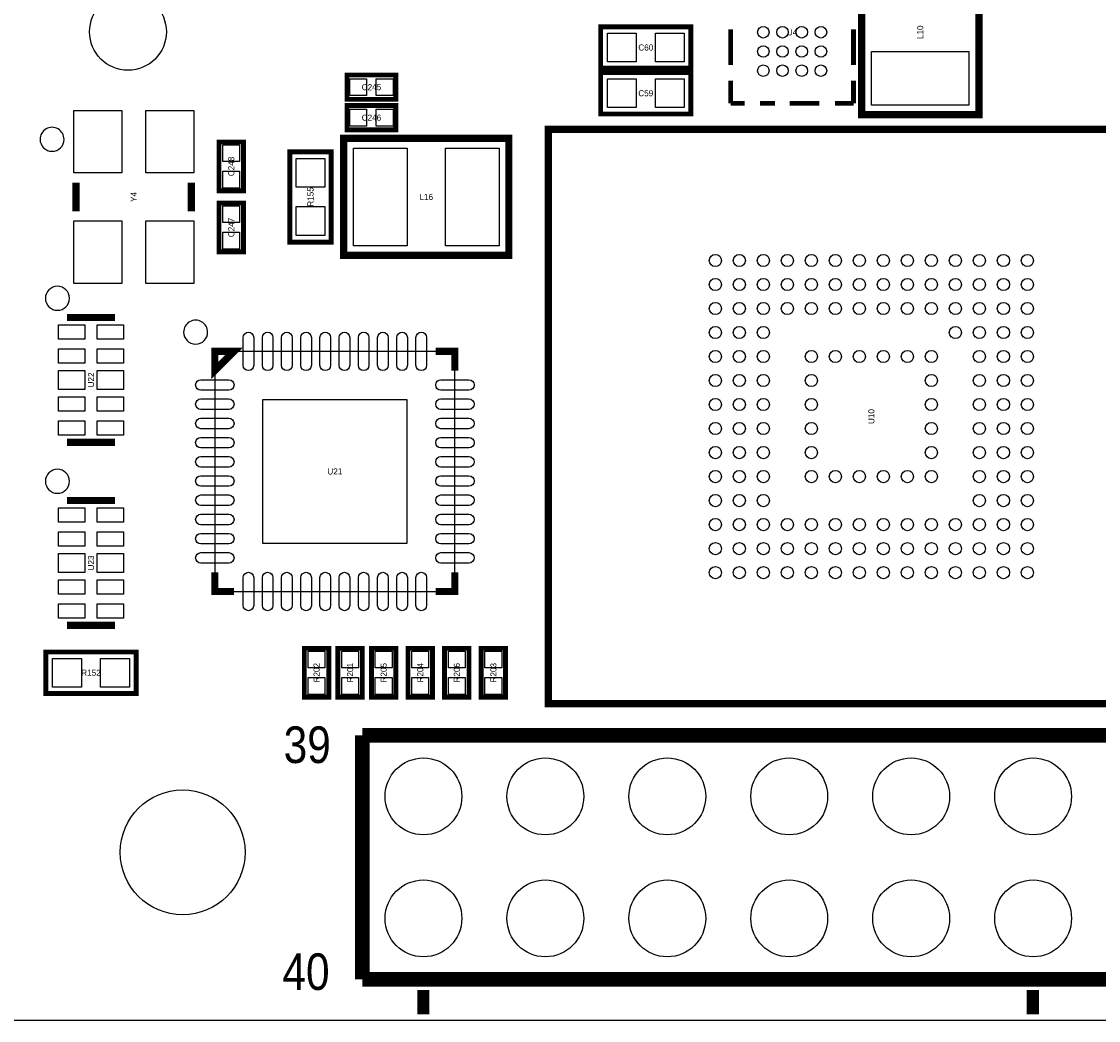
# Model space of a CAD drawing. Extents: x -11.1 to 87.6, y 0 to 56.
# Tile 2 of 20: x 20.1 to 42.6, y 0 to 20.8. Entities that reach past the tile are written whole.
import ezdxf
from ezdxf.enums import TextEntityAlignment as Align

# ---------------------------------------------------------------- set-up
doc = ezdxf.new("R2010")
doc.units = 0
for name, color, linetype in [('BG_OUTLINE', 12, 'CONTINUOUS'), ('BG_SILKSCREEN_TOP', 7, 'CONTINUOUS'), ('PG_SILKSCREEN_TOP', 253, 'CONTINUOUS'), ('PIN_TOP', 92, 'CONTINUOUS'), ('RD_SILKSCREEN_TOP', 7, 'CONTINUOUS')]:
    doc.layers.add(name, color=color, linetype=linetype)

msp = doc.modelspace()

# ---------------------------------------------------------------- linework, layer by layer
at = {"layer": 'BG_OUTLINE'}
msp.add_lwpolyline([(0, 1.500124), (0, 54.500018, -0.414227), (1.500124, 55.999888), (15.999968, 55.999888, -0.414241), (16.999966, 54.99989), (16.999966, 52.500022, 0.414244), (18.50009, 50.999898, 0.414204), (19.99996, 52.500022), (19.99996, 54.99989, -0.414226), (20.999958, 55.999888), (21.3614, 55.999888), (83.49996, 55.999888, -0.414216), (85.000084, 54.500018), (85.000084, 1.500124, -0.414251), (83.49996, 0), (1.500124, 0, -0.414262)], format="xyb", close=True, dxfattribs=at)
at = {"layer": 'BG_SILKSCREEN_TOP', "const_width": 0.254}
for points in [[(28.5115, 0.635), (28.5115, 0.127)], [(41.2115, 0.635), (41.2115, 0.127)]]:
    msp.add_lwpolyline(points, dxfattribs=at)
at = {"layer": 'PG_SILKSCREEN_TOP'}
for points, const_width in [([(40.08501, 18.855182), (40.08501, 22.292818), (37.644832, 22.292818), (37.644832, 18.854928), (40.08501, 18.854928), (40.08501, 18.855182)], 0.1524), ([(34.0868, 19.8247), (32.2072, 19.8247), (32.2072, 20.6883), (34.0868, 20.6883), (34.0868, 19.8247)], 0.1016), ([(34.915094, 20.63623), (34.915094, 19.888708)], 0.100076), ([(37.474906, 20.63623), (37.474906, 19.888708)], 0.100076), ([(34.0868, 18.8722), (32.2072, 18.8722), (32.2072, 19.7358), (34.0868, 19.7358), (34.0868, 18.8722)], 0.1016), ([(27.94, 19.685), (26.924, 19.685), (26.924, 19.177), (27.94, 19.177), (27.94, 19.685)], 0.1016), ([(34.915094, 19.093942), (34.915094, 19.564858)], 0.100076), ([(37.474906, 19.093942), (37.474906, 19.564858)], 0.100076), ([(27.94, 19.05), (26.924, 19.05), (26.924, 18.542), (27.94, 18.542), (27.94, 19.05)], 0.1016), ([(34.915094, 19.093942), (35.206432, 19.093942)], 0.100076), ([(35.841686, 19.093942), (35.523932, 19.093942)], 0.100076), ([(36.763706, 19.093942), (36.146994, 19.093942)], 0.100076), ([(37.474906, 19.093942), (37.087556, 19.093942)], 0.100076), ([(44.573698, 6.59511), (31.118302, 6.59511), (31.118302, 18.55089), (43.834558, 18.55089), (44.573698, 17.811496), (44.573698, 6.59511)], 0.1524), ([(30.293818, 18.36801), (26.856182, 18.36801), (26.856182, 15.927832), (30.294072, 15.927832), (30.294072, 18.36801), (30.293818, 18.36801)], 0.1524), ([(24.765, 17.272), (24.765, 18.288), (24.257, 18.288), (24.257, 17.272), (24.765, 17.272)], 0.1016), ([(25.7302, 16.2052), (25.7302, 18.0848), (26.5938, 18.0848), (26.5938, 16.2052), (25.7302, 16.2052)], 0.1016), ([(21.279104, 17.444974), (21.279104, 16.845026)], 0.150114), ([(23.678896, 17.444974), (23.678896, 16.845026)], 0.150114), ([(24.257, 17.018), (24.257, 16.002), (24.765, 16.002), (24.765, 17.018), (24.257, 17.018)], 0.1016), ([(22.090126, 14.634972), (21.089874, 14.634972)], 0.150114), ([(24.169878, 13.530072), (24.169878, 13.930122), (24.569928, 13.930122), (24.169878, 13.530072)], 0.150114), ([(28.770072, 13.930122), (29.170122, 13.930122), (29.170122, 13.530072)], 0.150114), ([(22.090126, 12.035028), (21.089874, 12.035028)], 0.150114), ([(22.090126, 10.824972), (21.089874, 10.824972)], 0.150114), ([(24.169878, 9.329928), (24.169878, 8.929878), (24.569928, 8.929878)], 0.150114), ([(28.770072, 8.929878), (29.170122, 8.929878), (29.170122, 9.329928)], 0.150114), ([(22.090126, 8.225028), (21.089874, 8.225028)], 0.150114), ([(20.6502, 7.6708), (22.5298, 7.6708), (22.5298, 6.8072), (20.6502, 6.8072), (20.6502, 7.6708)], 0.1016), ([(26.543, 6.731), (26.543, 7.747), (26.035, 7.747), (26.035, 6.731), (26.543, 6.731)], 0.1016), ([(27.2415, 6.731), (27.2415, 7.747), (26.7335, 7.747), (26.7335, 6.731), (27.2415, 6.731)], 0.1016), ([(27.94, 6.731), (27.94, 7.747), (27.432, 7.747), (27.432, 6.731), (27.94, 6.731)], 0.1016), ([(28.702, 6.731), (28.702, 7.747), (28.194, 7.747), (28.194, 6.731), (28.702, 6.731)], 0.1016), ([(29.464, 6.731), (29.464, 7.747), (28.956, 7.747), (28.956, 6.731), (29.464, 6.731)], 0.1016), ([(30.226, 6.731), (30.226, 7.747), (29.718, 7.747), (29.718, 6.731), (30.226, 6.731)], 0.1016), ([(27.245056, 5.934964), (78.045056, 5.934964)], 0.3048), ([(27.245056, 0.854964), (27.245056, 5.934964)], 0.3048), ([(78.045056, 0.854964), (27.245056, 0.854964)], 0.3048)]:
    msp.add_lwpolyline(points, dxfattribs=dict(at, const_width=const_width))
for points in [[(21.028914, 18.344896, 1), (20.529086, 18.345104, 1)], [(21.139912, 15.035022, 1), (20.640088, 15.034978, 1)], [(24.020018, 14.329918, 1), (23.519982, 14.330082, 1)], [(21.139912, 11.225022, 1), (20.640088, 11.224978, 1)]]:
    msp.add_lwpolyline(points, format="xyb", close=True, dxfattribs=at)
msp.add_lwpolyline([(24.169878, 8.929878), (29.170122, 8.929878), (29.170122, 13.930122), (24.169878, 13.930122), (24.169878, 8.929878)], dxfattribs=at)
at = {"layer": 'PIN_TOP'}
for points in [[(32.946848, 20.55622), (32.946848, 19.95678), (32.347408, 19.95678), (32.347408, 20.55622)], [(33.946592, 20.55622), (33.946592, 19.95678), (33.347152, 19.95678), (33.347152, 20.55622)], [(39.878, 19.05635), (37.846, 19.05635), (37.846, 20.17395), (39.878, 20.17395)], [(27.331924, 19.606006), (27.331924, 19.255994), (26.981912, 19.255994), (26.981912, 19.606006)], [(27.882088, 19.606006), (27.882088, 19.255994), (27.532076, 19.255994), (27.532076, 19.606006)], [(32.946848, 19.60372), (32.946848, 19.00428), (32.347408, 19.00428), (32.347408, 19.60372)], [(33.946592, 19.60372), (33.946592, 19.00428), (33.347152, 19.00428), (33.347152, 19.60372)], [(21.228939, 18.945098), (22.228937, 18.945098), (22.228937, 17.645126), (21.228939, 17.645126)], [(22.729063, 18.945098), (23.729061, 18.945098), (23.729061, 17.645126), (22.729063, 17.645126)], [(27.331924, 18.971006), (27.331924, 18.620994), (26.981912, 18.620994), (26.981912, 18.971006)], [(27.882088, 18.971006), (27.882088, 18.620994), (27.532076, 18.620994), (27.532076, 18.971006)], [(24.686006, 17.880076), (24.335994, 17.880076), (24.335994, 18.230088), (24.686006, 18.230088)], [(28.17495, 18.161), (28.17495, 16.129), (27.05735, 16.129), (27.05735, 18.161)], [(30.09265, 18.161), (30.09265, 16.129), (28.97505, 16.129), (28.97505, 18.161)], [(26.46172, 17.345152), (25.86228, 17.345152), (25.86228, 17.944592), (26.46172, 17.944592)], [(24.686006, 17.329912), (24.335994, 17.329912), (24.335994, 17.679924), (24.686006, 17.679924)], [(24.335994, 16.960088), (24.686006, 16.960088), (24.686006, 16.610076), (24.335994, 16.610076)], [(26.46172, 16.345408), (25.86228, 16.345408), (25.86228, 16.944848), (26.46172, 16.944848)], [(21.228939, 16.644874), (22.228937, 16.644874), (22.228937, 15.344902), (21.228939, 15.344902)], [(22.729063, 16.644874), (23.729061, 16.644874), (23.729061, 15.344902), (22.729063, 15.344902)], [(24.335994, 16.409924), (24.686006, 16.409924), (24.686006, 16.059912), (24.335994, 16.059912)], [(20.914995, 14.484985), (21.464905, 14.484985), (21.464905, 14.185011), (20.914995, 14.185011)], [(21.715095, 14.484985), (22.265005, 14.484985), (22.265005, 14.185011), (21.715095, 14.185011)], [(20.914995, 13.985113), (21.464905, 13.985113), (21.464905, 13.685139), (20.914995, 13.685139)], [(21.715095, 13.985113), (22.265005, 13.985113), (22.265005, 13.685139), (21.715095, 13.685139)], [(20.914995, 13.535025), (21.464905, 13.535025), (21.464905, 13.134975), (20.914995, 13.134975)], [(21.715095, 13.535025), (22.265005, 13.535025), (22.265005, 13.134975), (21.715095, 13.134975)], [(20.914995, 12.984861), (21.464905, 12.984861), (21.464905, 12.684887), (20.914995, 12.684887)], [(21.715095, 12.984861), (22.265005, 12.984861), (22.265005, 12.684887), (21.715095, 12.684887)], [(25.169876, 9.929876), (25.169876, 12.92987), (28.16987, 12.92987), (28.16987, 9.929876)], [(20.914995, 12.484989), (21.464905, 12.484989), (21.464905, 12.185015), (20.914995, 12.185015)], [(21.715095, 12.484989), (22.265005, 12.484989), (22.265005, 12.185015), (21.715095, 12.185015)], [(20.914995, 10.674985), (21.464905, 10.674985), (21.464905, 10.375011), (20.914995, 10.375011)], [(21.715095, 10.674985), (22.265005, 10.674985), (22.265005, 10.375011), (21.715095, 10.375011)], [(20.914995, 10.175113), (21.464905, 10.175113), (21.464905, 9.875139), (20.914995, 9.875139)], [(21.715095, 10.175113), (22.265005, 10.175113), (22.265005, 9.875139), (21.715095, 9.875139)], [(20.914995, 9.725025), (21.464905, 9.725025), (21.464905, 9.324975), (20.914995, 9.324975)], [(21.715095, 9.725025), (22.265005, 9.725025), (22.265005, 9.324975), (21.715095, 9.324975)], [(20.914995, 9.174861), (21.464905, 9.174861), (21.464905, 8.874887), (20.914995, 8.874887)], [(21.715095, 9.174861), (22.265005, 9.174861), (22.265005, 8.874887), (21.715095, 8.874887)], [(20.914995, 8.674989), (21.464905, 8.674989), (21.464905, 8.375015), (20.914995, 8.375015)], [(21.715095, 8.674989), (22.265005, 8.674989), (22.265005, 8.375015), (21.715095, 8.375015)], [(26.464006, 7.339076), (26.113994, 7.339076), (26.113994, 7.689088), (26.464006, 7.689088)], [(27.162506, 7.339076), (26.812494, 7.339076), (26.812494, 7.689088), (27.162506, 7.689088)], [(27.861006, 7.339076), (27.510994, 7.339076), (27.510994, 7.689088), (27.861006, 7.689088)], [(28.623006, 7.339076), (28.272994, 7.339076), (28.272994, 7.689088), (28.623006, 7.689088)], [(29.385006, 7.339076), (29.034994, 7.339076), (29.034994, 7.689088), (29.385006, 7.689088)], [(30.147006, 7.339076), (29.796994, 7.339076), (29.796994, 7.689088), (30.147006, 7.689088)], [(20.790408, 6.93928), (20.790408, 7.53872), (21.389848, 7.53872), (21.389848, 6.93928)], [(21.790152, 6.93928), (21.790152, 7.53872), (22.389592, 7.53872), (22.389592, 6.93928)], [(26.464006, 6.788912), (26.113994, 6.788912), (26.113994, 7.138924), (26.464006, 7.138924)], [(27.162506, 6.788912), (26.812494, 6.788912), (26.812494, 7.138924), (27.162506, 7.138924)], [(27.861006, 6.788912), (27.510994, 6.788912), (27.510994, 7.138924), (27.861006, 7.138924)], [(28.623006, 6.788912), (28.272994, 6.788912), (28.272994, 7.138924), (28.623006, 7.138924)], [(29.385006, 6.788912), (29.034994, 6.788912), (29.034994, 7.138924), (29.385006, 7.138924)], [(30.147006, 6.788912), (29.796994, 6.788912), (29.796994, 7.138924), (30.147006, 7.138924)]]:
    msp.add_lwpolyline(points, close=True, dxfattribs=at)
for points in [[(24.979884, 14.22019), (24.979884, 13.640054, -1), (24.75992, 13.640054), (24.75992, 14.22019, -1)], [(25.379934, 14.22019), (25.379934, 13.640054, -1), (25.15997, 13.640054), (25.15997, 14.22019, -1)], [(25.779984, 14.22019), (25.779984, 13.640054, -1), (25.56002, 13.640054), (25.56002, 14.22019, -1)], [(26.180034, 14.22019), (26.180034, 13.640054, -1), (25.96007, 13.640054), (25.96007, 14.22019, -1)], [(26.580084, 14.22019), (26.580084, 13.640054, -1), (26.36012, 13.640054), (26.36012, 14.22019, -1)], [(26.97988, 14.22019), (26.97988, 13.640054, -1), (26.759916, 13.640054), (26.759916, 14.22019, -1)], [(27.37993, 14.22019), (27.37993, 13.640054, -1), (27.159966, 13.640054), (27.159966, 14.22019, -1)], [(27.77998, 14.22019), (27.77998, 13.640054, -1), (27.560016, 13.640054), (27.560016, 14.22019, -1)], [(28.18003, 14.22019), (28.18003, 13.640054, -1), (27.960066, 13.640054), (27.960066, 14.22019, -1)], [(28.58008, 14.22019), (28.58008, 13.640054, -1), (28.360116, 13.640054), (28.360116, 14.22019, -1)], [(24.459946, 13.120116), (23.87981, 13.120116, -1), (23.87981, 13.34008), (24.459946, 13.34008, -1)], [(29.46019, 13.120116), (28.880054, 13.120116, -1), (28.880054, 13.34008), (29.46019, 13.34008, -1)], [(24.459946, 12.720066), (23.87981, 12.720066, -1), (23.87981, 12.94003), (24.459946, 12.94003, -1)], [(29.46019, 12.720066), (28.880054, 12.720066, -1), (28.880054, 12.94003), (29.46019, 12.94003, -1)], [(24.459946, 12.320016), (23.87981, 12.320016, -1), (23.87981, 12.53998), (24.459946, 12.53998, -1)], [(29.46019, 12.320016), (28.880054, 12.320016, -1), (28.880054, 12.53998), (29.46019, 12.53998, -1)], [(24.459946, 11.919966), (23.87981, 11.919966, -1), (23.87981, 12.13993), (24.459946, 12.13993, -1)], [(29.46019, 11.919966), (28.880054, 11.919966, -1), (28.880054, 12.13993), (29.46019, 12.13993, -1)], [(24.459946, 11.519916), (23.87981, 11.519916, -1), (23.87981, 11.73988), (24.459946, 11.73988, -1)], [(29.46019, 11.519916), (28.880054, 11.519916, -1), (28.880054, 11.73988), (29.46019, 11.73988, -1)], [(24.459946, 11.12012), (23.87981, 11.12012, -1), (23.87981, 11.340084), (24.459946, 11.340084, -1)], [(29.46019, 11.12012), (28.880054, 11.12012, -1), (28.880054, 11.340084), (29.46019, 11.340084, -1)], [(24.459946, 10.72007), (23.87981, 10.72007, -1), (23.87981, 10.940034), (24.459946, 10.940034, -1)], [(29.46019, 10.72007), (28.880054, 10.72007, -1), (28.880054, 10.940034), (29.46019, 10.940034, -1)], [(24.459946, 10.32002), (23.87981, 10.32002, -1), (23.87981, 10.539984), (24.459946, 10.539984, -1)], [(29.46019, 10.32002), (28.880054, 10.32002, -1), (28.880054, 10.539984), (29.46019, 10.539984, -1)], [(24.459946, 9.91997), (23.87981, 9.91997, -1), (23.87981, 10.139934), (24.459946, 10.139934, -1)], [(29.46019, 9.91997), (28.880054, 9.91997, -1), (28.880054, 10.139934), (29.46019, 10.139934, -1)], [(24.459946, 9.51992), (23.87981, 9.51992, -1), (23.87981, 9.739884), (24.459946, 9.739884, -1)], [(29.46019, 9.51992), (28.880054, 9.51992, -1), (28.880054, 9.739884), (29.46019, 9.739884, -1)], [(24.979884, 9.219946), (24.979884, 8.63981, -1), (24.75992, 8.63981), (24.75992, 9.219946, -1)], [(25.379934, 9.219946), (25.379934, 8.63981, -1), (25.15997, 8.63981), (25.15997, 9.219946, -1)], [(25.779984, 9.219946), (25.779984, 8.63981, -1), (25.56002, 8.63981), (25.56002, 9.219946, -1)], [(26.180034, 9.219946), (26.180034, 8.63981, -1), (25.96007, 8.63981), (25.96007, 9.219946, -1)], [(26.580084, 9.219946), (26.580084, 8.63981, -1), (26.36012, 8.63981), (26.36012, 9.219946, -1)], [(26.97988, 9.219946), (26.97988, 8.63981, -1), (26.759916, 8.63981), (26.759916, 9.219946, -1)], [(27.37993, 9.219946), (27.37993, 8.63981, -1), (27.159966, 8.63981), (27.159966, 9.219946, -1)], [(27.77998, 9.219946), (27.77998, 8.63981, -1), (27.560016, 8.63981), (27.560016, 9.219946, -1)], [(28.18003, 9.219946), (28.18003, 8.63981, -1), (27.960066, 8.63981), (27.960066, 9.219946, -1)], [(28.58008, 9.219946), (28.58008, 8.63981, -1), (28.360116, 8.63981), (28.360116, 9.219946, -1)]]:
    msp.add_lwpolyline(points, format="xyb", close=True, dxfattribs=at)
for centre, radius in [((22.359874, 20.582382), 0.799973), ((35.595052, 20.574), 0.120015), ((35.995102, 20.574), 0.120015), ((36.394898, 20.574), 0.120015), ((36.794948, 20.574), 0.120015), ((35.595052, 20.17395), 0.120015), ((35.995102, 20.17395), 0.120015), ((36.394898, 20.17395), 0.120015), ((36.794948, 20.17395), 0.120015), ((35.595052, 19.7739), 0.120015), ((35.995102, 19.7739), 0.120015), ((36.394898, 19.7739), 0.120015), ((36.794948, 19.7739), 0.120015), ((34.59607, 15.82293), 0.127), ((35.095942, 15.82293), 0.127), ((35.596068, 15.82293), 0.127), ((36.09594, 15.82293), 0.127), ((36.596066, 15.82293), 0.127), ((37.095938, 15.82293), 0.127), ((37.596064, 15.82293), 0.127), ((38.095936, 15.82293), 0.127), ((38.596062, 15.82293), 0.127), ((39.095934, 15.82293), 0.127), ((39.59606, 15.82293), 0.127), ((40.095932, 15.82293), 0.127), ((40.596058, 15.82293), 0.127), ((41.09593, 15.82293), 0.127), ((34.59607, 15.323058), 0.127), ((35.095942, 15.323058), 0.127), ((35.596068, 15.323058), 0.127), ((36.09594, 15.323058), 0.127), ((36.596066, 15.323058), 0.127), ((37.095938, 15.323058), 0.127), ((37.596064, 15.323058), 0.127), ((38.095936, 15.323058), 0.127), ((38.596062, 15.323058), 0.127), ((39.095934, 15.323058), 0.127), ((39.59606, 15.323058), 0.127), ((40.095932, 15.323058), 0.127), ((40.596058, 15.323058), 0.127), ((41.09593, 15.323058), 0.127), ((34.59607, 14.822932), 0.127), ((35.095942, 14.822932), 0.127), ((35.596068, 14.822932), 0.127), ((36.09594, 14.822932), 0.127), ((36.596066, 14.822932), 0.127), ((37.095938, 14.822932), 0.127), ((37.596064, 14.822932), 0.127), ((38.095936, 14.822932), 0.127), ((38.596062, 14.822932), 0.127), ((39.095934, 14.822932), 0.127), ((39.59606, 14.822932), 0.127), ((40.095932, 14.822932), 0.127), ((40.596058, 14.822932), 0.127), ((41.09593, 14.822932), 0.127), ((34.59607, 14.32306), 0.127), ((35.095942, 14.32306), 0.127), ((35.596068, 14.32306), 0.127), ((39.59606, 14.32306), 0.127), ((40.095932, 14.32306), 0.127), ((40.596058, 14.32306), 0.127), ((41.09593, 14.32306), 0.127), ((34.59607, 13.822934), 0.127), ((35.095942, 13.822934), 0.127), ((35.596068, 13.822934), 0.127), ((36.596066, 13.822934), 0.127), ((37.095938, 13.822934), 0.127), ((37.596064, 13.822934), 0.127), ((38.095936, 13.822934), 0.127), ((38.596062, 13.822934), 0.127), ((39.095934, 13.822934), 0.127), ((40.095932, 13.822934), 0.127), ((40.596058, 13.822934), 0.127), ((41.09593, 13.822934), 0.127), ((34.59607, 13.323062), 0.127), ((35.095942, 13.323062), 0.127), ((35.596068, 13.323062), 0.127), ((36.596066, 13.323062), 0.127), ((39.095934, 13.323062), 0.127), ((40.095932, 13.323062), 0.127), ((40.596058, 13.323062), 0.127), ((41.09593, 13.323062), 0.127), ((34.59607, 12.822936), 0.127), ((35.095942, 12.822936), 0.127), ((35.596068, 12.822936), 0.127), ((36.596066, 12.822936), 0.127), ((39.095934, 12.822936), 0.127), ((40.095932, 12.822936), 0.127), ((40.596058, 12.822936), 0.127), ((41.09593, 12.822936), 0.127), ((34.59607, 12.323064), 0.127), ((35.095942, 12.323064), 0.127), ((35.596068, 12.323064), 0.127), ((36.596066, 12.323064), 0.127), ((39.095934, 12.323064), 0.127), ((40.095932, 12.323064), 0.127), ((40.596058, 12.323064), 0.127), ((41.09593, 12.323064), 0.127), ((34.59607, 11.822938), 0.127), ((35.095942, 11.822938), 0.127), ((35.596068, 11.822938), 0.127), ((36.596066, 11.822938), 0.127), ((39.095934, 11.822938), 0.127), ((40.095932, 11.822938), 0.127), ((40.596058, 11.822938), 0.127), ((41.09593, 11.822938), 0.127), ((34.59607, 11.323066), 0.127), ((35.095942, 11.323066), 0.127), ((35.596068, 11.323066), 0.127), ((36.596066, 11.323066), 0.127), ((37.095938, 11.323066), 0.127), ((37.596064, 11.323066), 0.127), ((38.095936, 11.323066), 0.127), ((38.596062, 11.323066), 0.127), ((39.095934, 11.323066), 0.127), ((40.095932, 11.323066), 0.127), ((40.596058, 11.323066), 0.127), ((41.09593, 11.323066), 0.127), ((34.59607, 10.82294), 0.127), ((35.095942, 10.82294), 0.127), ((35.596068, 10.82294), 0.127), ((40.095932, 10.82294), 0.127), ((40.596058, 10.82294), 0.127), ((41.09593, 10.82294), 0.127), ((34.59607, 10.323068), 0.127), ((35.095942, 10.323068), 0.127), ((35.596068, 10.323068), 0.127), ((36.09594, 10.323068), 0.127), ((36.596066, 10.323068), 0.127), ((37.095938, 10.323068), 0.127), ((37.596064, 10.323068), 0.127), ((38.095936, 10.323068), 0.127), ((38.596062, 10.323068), 0.127), ((39.095934, 10.323068), 0.127), ((39.59606, 10.323068), 0.127), ((40.095932, 10.323068), 0.127), ((40.596058, 10.323068), 0.127), ((41.09593, 10.323068), 0.127), ((34.59607, 9.822942), 0.127), ((35.095942, 9.822942), 0.127), ((35.596068, 9.822942), 0.127), ((36.09594, 9.822942), 0.127), ((36.596066, 9.822942), 0.127), ((37.095938, 9.822942), 0.127), ((37.596064, 9.822942), 0.127), ((38.095936, 9.822942), 0.127), ((38.596062, 9.822942), 0.127), ((39.095934, 9.822942), 0.127), ((39.59606, 9.822942), 0.127), ((40.095932, 9.822942), 0.127), ((40.596058, 9.822942), 0.127), ((41.09593, 9.822942), 0.127), ((34.59607, 9.32307), 0.127), ((35.095942, 9.32307), 0.127), ((35.596068, 9.32307), 0.127), ((36.09594, 9.32307), 0.127), ((36.596066, 9.32307), 0.127), ((37.095938, 9.32307), 0.127), ((37.596064, 9.32307), 0.127), ((38.095936, 9.32307), 0.127), ((38.596062, 9.32307), 0.127), ((39.095934, 9.32307), 0.127), ((39.59606, 9.32307), 0.127), ((40.095932, 9.32307), 0.127), ((40.596058, 9.32307), 0.127), ((41.09593, 9.32307), 0.127), ((28.515056, 4.664964), 0.799973), ((31.055056, 4.664964), 0.799973), ((33.595056, 4.664964), 0.799973), ((36.135056, 4.664964), 0.799973), ((38.675056, 4.664964), 0.799973), ((41.215056, 4.664964), 0.799973), ((23.50008, 3.50012), 1.299972), ((28.515056, 2.124964), 0.799973), ((31.055056, 2.124964), 0.799973), ((33.595056, 2.124964), 0.799973), ((36.135056, 2.124964), 0.799973), ((38.675056, 2.124964), 0.799973), ((41.215056, 2.124964), 0.799973)]:
    msp.add_circle(centre, radius, dxfattribs=at)

# ---------------------------------------------------------------- texts
at = {"layer": 'PG_SILKSCREEN_TOP', "width": 0.866667}
for s, p in [('39', (25.6032, 5.3594)), ('40', (25.5778, 0.635))]:
    msp.add_text(s, height=0.762, dxfattribs=at).set_placement(p)
at = {"layer": 'RD_SILKSCREEN_TOP'}
for s, p in [('L10', (38.9255, 20.574)), ('C248', (24.5745, 17.78)), ('R155', (26.2255, 17.145)), ('Y4', (22.5425, 17.145)), ('C247', (24.5745, 16.51)), ('U22', (21.6535, 13.335)), ('U10', (37.9095, 12.573)), ('U23', (21.6535, 9.525)), ('R202', (26.3525, 7.239)), ('R201', (27.051, 7.239)), ('R205', (27.7495, 7.239)), ('R204', (28.5115, 7.239)), ('R206', (29.2735, 7.239)), ('R203', (30.0355, 7.239))]:
    msp.add_text(s, height=0.127, rotation=90, dxfattribs=at).set_placement(p, align=Align.CENTER)
for s, p in [('U4', (36.195, 20.5105)), ('C60', (33.147, 20.193)), ('C245', (27.432, 19.3675)), ('C59', (33.147, 19.2405)), ('C246', (27.432, 18.7325)), ('L16', (28.575, 17.0815)), ('U21', (26.67, 11.3665)), ('R152', (21.59, 7.1755))]:
    msp.add_text(s, height=0.127, dxfattribs=at).set_placement(p, align=Align.CENTER)

doc.saveas('drawing.dxf')
